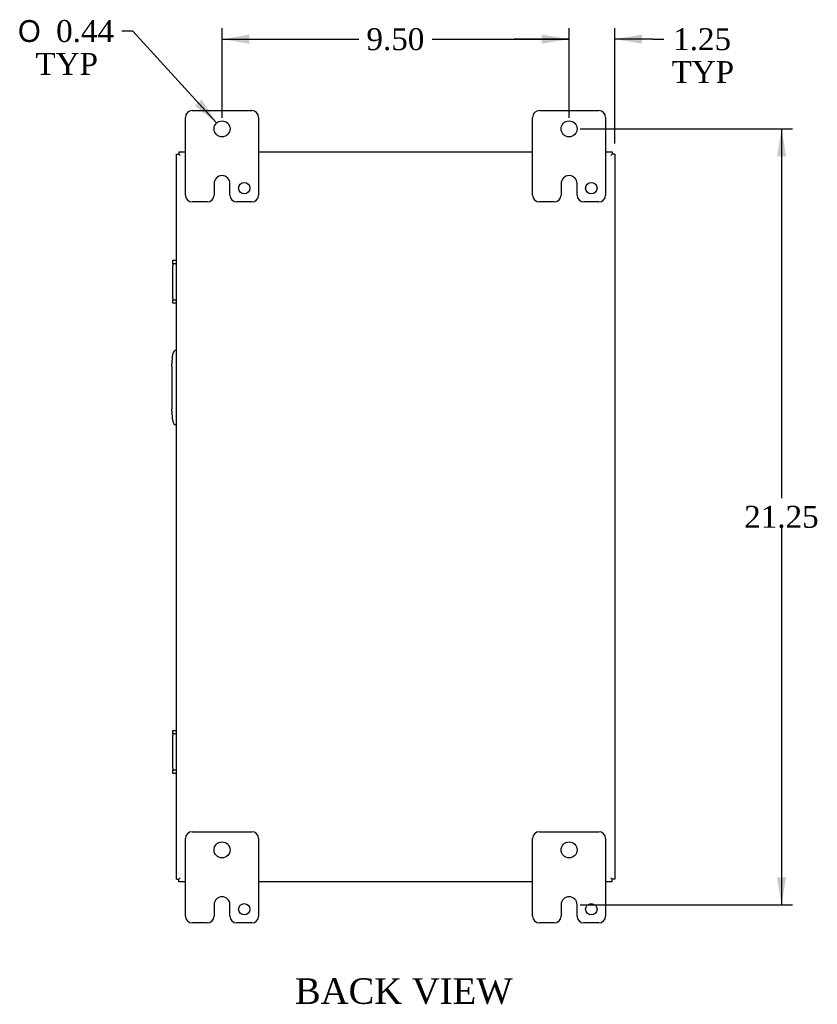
# Model space of a CAD drawing. Header units: inches. Extents: x 6 to 117, y 1 to 79.
# Tile 6 of 8: x 86 to 108, y 23 to 50. Entities that reach past the tile are written whole.
import ezdxf
from ezdxf.enums import TextEntityAlignment as Align

# ---------------------------------------------------------------- set-up
doc = ezdxf.new("R2010")
doc.units = ezdxf.units.IN
doc.header["$MEASUREMENT"] = 0
for name, color, linetype in [('COM40153-2', 7, 'CONTINUOUS'), ('COM42667', 7, 'CONTINUOUS'), ('COM48470', 7, 'CONTINUOUS'), ('DEFAULT', 7, 'CONTINUOUS'), ('FET07710', 7, 'CONTINUOUS')]:
    doc.layers.add(name, color=color, linetype=linetype)
doc.styles.add('SEACAD_SOLID_EDGE_ANSI1_SY', font='txt')
doc.styles.add('SEACAD_TIMES_NEW_ROMAN', font='times.ttf')

# ---------------------------------------------------------------- blocks, each defined once
blk = doc.blocks.new('GDIMGGROUP11')
at = {"layer": 'DEFAULT', "linetype": 'Continuous'}
for points in [[(92.198, 49.235), (91.448, 49.11), (92.198, 48.985)], [(100.198, 49.235), (100.198, 48.985), (100.948, 49.11)]]:
    blk.add_hatch(color=136, dxfattribs=at).paths.add_polyline_path(points)
at = {"layer": 'DEFAULT', "color": 136, "linetype": 'Continuous'}
for p, q in [((91.448, 46.953), (91.448, 49.41)), ((100.948, 46.953), (100.948, 49.41)), ((91.448, 49.11), (95.191, 49.11)), ((97.204, 49.11), (100.948, 49.11))]:
    blk.add_line(p, q, dxfattribs=at)
at = {"layer": 'DEFAULT', "color": 136, "linetype": 'Continuous', "style": 'SEACAD_TIMES_NEW_ROMAN'}
blk.add_text('9.50', height=0.6, dxfattribs=at).set_placement((95.401, 49.41), align=Align.TOP_LEFT)
blk = doc.blocks.new('GDIMGGROUP12')
at = {"layer": 'DEFAULT', "linetype": 'Continuous'}
for points in [[(100.198, 49.235), (100.198, 48.985), (100.948, 49.11)], [(102.948, 49.235), (102.198, 49.11), (102.948, 48.985)]]:
    blk.add_hatch(color=136, dxfattribs=at).paths.add_polyline_path(points)
at = {"layer": 'DEFAULT', "color": 136, "linetype": 'Continuous'}
for p, q in [((100.948, 47.172), (100.948, 49.41)), ((102.198, 46.256), (102.198, 49.41)), ((100.948, 49.11), (99.448, 49.11)), ((103.244, 49.11), (102.198, 49.11)), ((103.244, 49.11), (103.544, 49.11))]:
    blk.add_line(p, q, dxfattribs=at)
at = {"layer": 'DEFAULT', "color": 136, "linetype": 'Continuous', "style": 'SEACAD_TIMES_NEW_ROMAN'}
for s, p in [('1.25', (103.797, 49.41)), ('TYP', (103.754, 48.51))]:
    blk.add_text(s, height=0.6, dxfattribs=at).set_placement(p, align=Align.TOP_LEFT)
blk = doc.blocks.new('GDIMGGROUP13')
at = {"layer": 'DEFAULT', "linetype": 'Continuous'}
for points in [[(106.89, 45.903), (106.765, 46.653), (106.64, 45.903)], [(106.89, 26.153), (106.64, 26.153), (106.765, 25.403)]]:
    blk.add_hatch(color=136, dxfattribs=at).paths.add_polyline_path(points)
at = {"layer": 'DEFAULT', "color": 136, "linetype": 'Continuous'}
for p, q in [((101.248, 46.653), (107.065, 46.653)), ((106.765, 46.653), (106.765, 36.538)), ((106.765, 35.728), (106.765, 25.403)), ((101.248, 25.403), (107.065, 25.403))]:
    blk.add_line(p, q, dxfattribs=at)
at = {"layer": 'DEFAULT', "color": 136, "linetype": 'Continuous', "style": 'SEACAD_TIMES_NEW_ROMAN'}
blk.add_text('21.25', height=0.6, dxfattribs=at).set_placement((105.742, 36.328), align=Align.TOP_LEFT)
blk = doc.blocks.new('GDIMGGROUP22')
at = {"layer": 'DEFAULT', "linetype": 'Continuous'}
blk.add_hatch(color=136, dxfattribs=at).paths.add_polyline_path([(90.703, 47.285), (91.3, 46.815), (90.888, 47.454)])
at = {"layer": 'DEFAULT', "color": 136, "linetype": 'Continuous'}
for p, q in [((89.009, 49.332), (88.709, 49.332)), ((91.3, 46.815), (89.009, 49.332))]:
    blk.add_line(p, q, dxfattribs=at)
for s, style, p in [('O', 'SEACAD_SOLID_EDGE_ANSI1_SY', (85.862, 49.632)), ('0.44', 'SEACAD_TIMES_NEW_ROMAN', (86.907, 49.632)), ('TYP', 'SEACAD_TIMES_NEW_ROMAN', (86.342, 48.732))]:
    blk.add_text(s, height=0.6, dxfattribs=dict(at, style=style)).set_placement(p, align=Align.TOP_LEFT)

msp = doc.modelspace()

# ---------------------------------------------------------------- linework, layer by layer
at = {"layer": 'COM40153-2', "color": 7}
for p, q in [((90.073, 40.154), (90.102, 40.488)), ((90.073, 40.154), (90.073, 38.983)), ((90.102, 38.648), (90.073, 38.983))]:
    msp.add_line(p, q, dxfattribs=at)
for centre, start, end in [((90.226, 40.477), 103.3006, 175), ((90.226, 38.659), 185, 256.6994)]:
    msp.add_arc(centre, 0.125, start, end, dxfattribs=at)
at = {"layer": 'COM42667', "color": 7}
for p, q in [((90.102, 42.96), (90.102, 43.055)), ((90.102, 43.055), (90.198, 43.055)), ((90.102, 42.96), (90.102, 42.912)), ((90.198, 42.96), (90.102, 42.96)), ((90.102, 42.02), (90.102, 42.912)), ((90.102, 42.02), (90.102, 41.972)), ((90.102, 41.877), (90.102, 41.972)), ((90.102, 41.972), (90.198, 41.972)), ((90.198, 41.877), (90.102, 41.877)), ((90.102, 30.084), (90.102, 30.179)), ((90.102, 30.179), (90.198, 30.179)), ((90.102, 30.084), (90.102, 30.036)), ((90.198, 30.084), (90.102, 30.084)), ((90.102, 29.144), (90.102, 30.036)), ((90.102, 29.144), (90.102, 29.096)), ((90.102, 29.001), (90.102, 29.096)), ((90.102, 29.096), (90.198, 29.096)), ((90.198, 29.001), (90.102, 29.001))]:
    msp.add_line(p, q, dxfattribs=at)
at = {"layer": 'COM48470', "color": 7}
for p, q in [((90.198, 45.956), (90.27, 45.956)), ((90.198, 26.1), (90.198, 45.956)), ((90.27, 46.028), (90.27, 45.956)), ((90.27, 46.028), (90.448, 46.028)), ((90.27, 45.956), (90.306, 45.92)), ((90.27, 45.956), (90.306, 45.92)), ((92.448, 46.028), (99.948, 46.028)), ((101.948, 46.028), (102.126, 46.028)), ((102.126, 45.956), (102.09, 45.92)), ((102.126, 45.956), (102.09, 45.92)), ((102.126, 46.028), (102.126, 45.956)), ((102.198, 45.956), (102.126, 45.956)), ((102.198, 45.956), (102.198, 26.1)), ((90.198, 26.1), (90.27, 26.1)), ((90.27, 26.1), (90.306, 26.136)), ((90.27, 26.1), (90.306, 26.136)), ((90.27, 26.028), (90.27, 26.1)), ((90.448, 26.028), (90.27, 26.028)), ((99.948, 26.028), (92.448, 26.028)), ((102.126, 26.028), (101.948, 26.028)), ((102.126, 26.1), (102.09, 26.136)), ((102.126, 26.1), (102.09, 26.136)), ((102.198, 26.1), (102.126, 26.1)), ((102.126, 26.028), (102.126, 26.1))]:
    msp.add_line(p, q, dxfattribs=at)
at = {"layer": 'FET07710', "color": 7}
for p, q in [((90.448, 44.841), (90.448, 46.966)), ((90.635, 47.153), (92.26, 47.153)), ((92.448, 46.966), (92.448, 44.841)), ((99.948, 44.841), (99.948, 46.966)), ((100.135, 47.153), (101.76, 47.153)), ((101.948, 46.966), (101.948, 44.841)), ((91.448, 45.371), (91.448, 45.371)), ((100.948, 45.371), (100.948, 45.371)), ((91.23, 45.153), (91.23, 44.841)), ((91.666, 44.841), (91.666, 45.153)), ((100.73, 45.153), (100.73, 44.841)), ((101.166, 44.841), (101.166, 45.153)), ((91.042, 44.653), (90.635, 44.653)), ((92.26, 44.653), (91.854, 44.653)), ((100.542, 44.653), (100.135, 44.653)), ((101.76, 44.653), (101.354, 44.653)), ((90.635, 27.403), (92.26, 27.403)), ((100.135, 27.403), (101.76, 27.403)), ((90.448, 25.091), (90.448, 27.216)), ((92.448, 27.216), (92.448, 25.091)), ((99.948, 25.091), (99.948, 27.216)), ((101.948, 27.216), (101.948, 25.091)), ((91.448, 25.621), (91.448, 25.621)), ((100.948, 25.621), (100.948, 25.621)), ((91.23, 25.403), (91.23, 25.091)), ((91.666, 25.091), (91.666, 25.403)), ((100.73, 25.403), (100.73, 25.091)), ((101.166, 25.091), (101.166, 25.403)), ((91.042, 24.903), (90.635, 24.903)), ((92.26, 24.903), (91.854, 24.903)), ((100.542, 24.903), (100.135, 24.903)), ((101.76, 24.903), (101.354, 24.903))]:
    msp.add_line(p, q, dxfattribs=at)
for centre, radius in [((91.448, 46.653), 0.219), ((100.948, 46.653), 0.219), ((92.057, 45.028), 0.156), ((101.557, 45.028), 0.156), ((91.448, 26.903), 0.219), ((100.948, 26.903), 0.219), ((92.057, 25.278), 0.156), ((101.557, 25.278), 0.156)]:
    msp.add_circle(centre, radius, dxfattribs=at)
for centre, radius, start, end in [((90.635, 46.966), 0.188, 90, 180), ((92.26, 46.966), 0.188, 0, 90), ((100.135, 46.966), 0.188, 90, 180), ((101.76, 46.966), 0.188, 0, 90), ((91.448, 45.153), 0.218, 90, 180), ((91.448, 45.153), 0.218, 0, 90), ((100.948, 45.153), 0.218, 90, 180), ((100.948, 45.153), 0.218, 0, 90), ((90.635, 44.841), 0.188, 180, 270), ((91.042, 44.841), 0.188, 270, 0), ((91.854, 44.841), 0.188, 180, 270), ((92.26, 44.841), 0.188, 270, 0), ((100.135, 44.841), 0.188, 180, 270), ((100.542, 44.841), 0.188, 270, 0), ((101.354, 44.841), 0.188, 180, 270), ((101.76, 44.841), 0.188, 270, 0), ((90.635, 27.216), 0.188, 90, 180), ((92.26, 27.216), 0.188, 0, 90), ((100.135, 27.216), 0.188, 90, 180), ((101.76, 27.216), 0.188, 0, 90), ((91.448, 25.403), 0.218, 90, 180), ((91.448, 25.403), 0.218, 0, 90), ((100.948, 25.403), 0.218, 90, 180), ((100.948, 25.403), 0.218, 0, 90), ((90.635, 25.091), 0.188, 180, 270), ((91.042, 25.091), 0.188, 270, 0), ((91.854, 25.091), 0.188, 180, 270), ((92.26, 25.091), 0.188, 270, 0), ((100.135, 25.091), 0.188, 180, 270), ((100.542, 25.091), 0.188, 270, 0), ((101.354, 25.091), 0.188, 180, 270), ((101.76, 25.091), 0.188, 270, 0)]:
    msp.add_arc(centre, radius, start, end, dxfattribs=at)

# ---------------------------------------------------------------- block references
at = {"layer": 'DEFAULT', "color": 7}
for name in ['GDIMGGROUP22', 'GDIMGGROUP11', 'GDIMGGROUP12', 'GDIMGGROUP13']:
    msp.add_blockref(name, (0, 0), dxfattribs=at)

# ---------------------------------------------------------------- texts
at = {"layer": 'DEFAULT', "color": 7, "style": 'SEACAD_TIMES_NEW_ROMAN'}
msp.add_text('BACK VIEW', height=0.7, dxfattribs=at).set_placement((93.443, 23.388), align=Align.TOP_LEFT)

doc.saveas('drawing.dxf')
